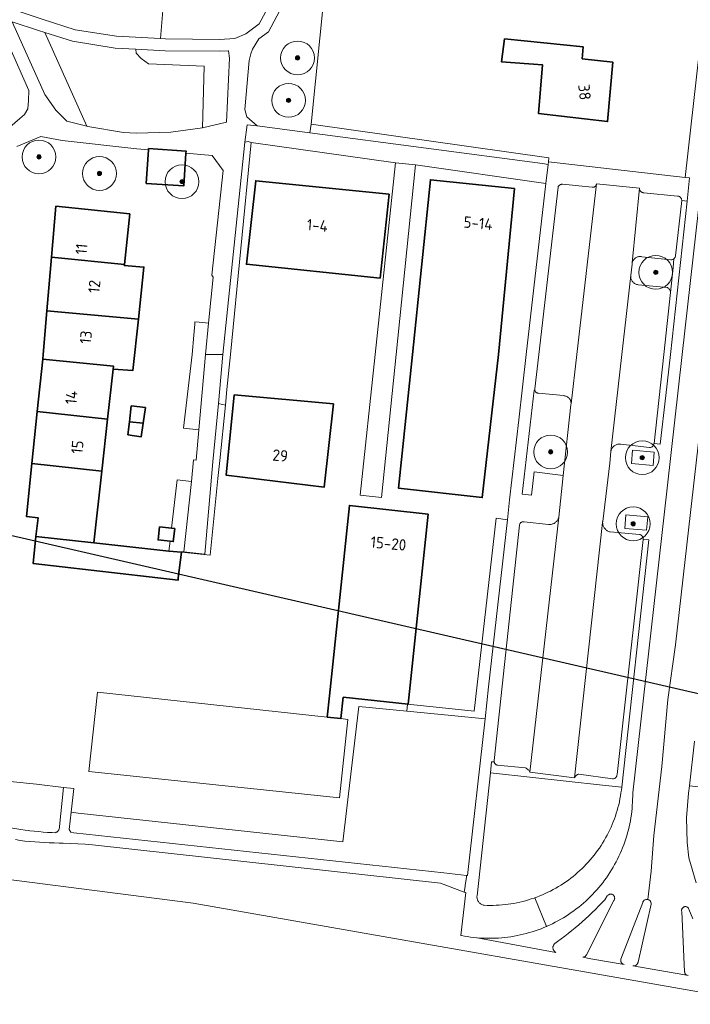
# Model space of a CAD drawing. Extents: x 154222 to 160093, y 456746 to 462495.
# Tile 39 of 254: x 157644 to 157723, y 460423 to 460540. Entities that reach past the tile are written whole.
import ezdxf
from ezdxf.enums import TextEntityAlignment as Align

# ---------------------------------------------------------------- set-up
doc = ezdxf.new("R2010")
doc.units = 0
doc.header["$LTSCALE"] = 0.75
doc.layers.get('0').update_dxf_attribs({"linetype": 'CONTINUOUS'})
doc.layers.get('DEFPOINTS').update_dxf_attribs({"linetype": 'CONTINUOUS'})
for name, color, linetype, lineweight in [('B-XX-GR-BEPLANTING_CULTUUR_BODEMBEDEKKER-GV', 252, 'CONTINUOUS', 18), ('B-XX-GR-BEPLANTING_CULTUUR_BOSPLANTSOEN-GV', 252, 'CONTINUOUS', 18), ('B-XX-GR-BEPLANTING_CULTUUR_HEESTERS-GV', 252, 'CONTINUOUS', 18), ('B-XX-GR-BEPLANTING_CULTUUR_ROOS-GV', 252, 'CONTINUOUS', 18), ('B-XX-GR-BOOM-S', 252, 'CONTINUOUS', 25), ('B-XX-GR-HAAG-GV', 252, 'CONTINUOUS', 13), ('B-XX-KW-KUNSTWERK_DUIKER-G', 252, 'CONTINUOUS', 18), ('B-XX-OG-BEBOUWING-GV', 6, 'CONTINUOUS', 35), ('B-XX-OG-BEBOUWING-T18', 1, 'CONTINUOUS', 18), ('B-XX-OG-TERREIN_CULTUURSCHEIDING-GV', 252, 'CONTINUOUS', 18), ('B-XX-OG-TERREIN_ERF-GV', 252, 'CONTINUOUS', 18), ('B-XX-VH-VERHARDING_ASFALT-GV', 252, 'CONTINUOUS', 18), ('B-XX-VH-VERHARDING_BETONSTRAATSTEEN-GV', 252, 'CONTINUOUS', 18), ('B-XX-VH-VERHARDING_STRAATBAKSTEEN-GV', 252, 'CONTINUOUS', 18), ('B-XX-VH-VERHARDING_TEGEL-GV', 252, 'CONTINUOUS', 18)]:
    doc.layers.add(name, color=color, linetype=linetype, lineweight=lineweight)
doc.styles.add('NLCS-ISO-M-T18', font='NLCS-ISO.ttf', dxfattribs={"height": 1.8})

# ---------------------------------------------------------------- blocks, each defined once
blk = doc.blocks.new('SGR-BOOM_01-SO')
at = {"linetype": 'ByBlock', "lineweight": 18}
h = blk.add_hatch(color=0, dxfattribs=at)
h.dxf.hatch_style = 1
edge = h.paths.add_edge_path()
edge.add_arc((0, 0), 0.25, 0, 360)
at = {"color": 0, "linetype": 'ByBlock', "lineweight": 18}
for radius in [2, 0.25]:
    blk.add_circle((0, 0), radius, dxfattribs=at)

msp = doc.modelspace()

# ---------------------------------------------------------------- linework, layer by layer
at = {"layer": 'B-XX-GR-BEPLANTING_CULTUUR_BODEMBEDEKKER-GV'}
for points in [[(157706.695, 460523.282), (157678.595, 460527.253), (157678.435, 460526.238), (157705.939, 460522.596), (157706.606, 460522.507), (157706.641, 460522.808)], [(157671.486, 460525.105), (157671.113, 460525.216), (157670.731, 460525.142), (157668.147, 460499.999), (157667.607, 460494.189), (157668.434, 460494.004), (157668.622, 460495.856), (157669.041, 460500)], [(157723.072, 460518.169), (157722.418, 460518.224), (157721.683, 460511.673), (157721.682, 460511.668), (157721.668, 460511.603), (157721.647, 460511.541), (157721.618, 460511.481), (157721.582, 460511.425), (157721.54, 460511.373), (157721.493, 460511.329), (157721.391, 460510.291), (157721.1, 460507.342), (157720.294, 460500), (157719.139, 460489.482), (157719.864, 460489.403), (157720.54, 460495.169), (157721.072, 460500)], [(157668.434, 460494.004), (157667.607, 460494.189), (157666.966, 460487.297), (157666.022, 460476.368), (157663.539, 460476.657), (157661.754, 460476.731), (157663.239, 460476.625), (157663.239, 460476.622), (157666.638, 460476.245), (157667.555, 460485.317), (157667.773, 460487.473)], [(157718.529, 460478.071), (157717.85, 460478.146), (157717.847, 460478.117), (157714.767, 460450.304), (157714.762, 460450.246), (157714.75, 460450.183), (157714.729, 460450.122), (157714.701, 460450.064), (157714.666, 460450.009), (157714.625, 460449.96), (157714.578, 460449.916), (157714.526, 460449.878), (157714.47, 460449.847), (157714.41, 460449.823), (157714.347, 460449.807), (157714.283, 460449.799), (157714.219, 460449.798), (157710.241, 460450.354), (157710.177, 460450.333), (157710.104, 460450.302), (157710.034, 460450.263), (157709.968, 460450.218), (157709.908, 460450.166), (157709.852, 460450.109), (157709.803, 460450.046), (157709.761, 460449.978), (157709.725, 460449.907), (157704.464, 460450.59), (157704.424, 460450.664), (157704.374, 460450.74), (157704.318, 460450.812), (157704.255, 460450.878), (157704.188, 460450.938), (157704.115, 460450.992), (157704.037, 460451.04), (157703.956, 460451.08), (157700.584, 460451.421), (157700.529, 460451.436), (157700.474, 460451.459), (157700.424, 460451.489), (157700.377, 460451.526), (157700.336, 460451.569), (157700.302, 460451.616), (157700.273, 460451.668), (157700.253, 460451.723), (157700.24, 460451.781), (157700.238, 460451.793), (157699.923, 460451.812), (157699.782, 460450.512), (157700.157, 460450.471), (157713.043, 460449.056), (157715.317, 460448.807), (157715.32, 460448.824)]]:
    msp.add_lwpolyline(points, close=True, dxfattribs=at)
at = {"layer": 'B-XX-GR-BEPLANTING_CULTUUR_BOSPLANTSOEN-GV'}
for points in [[(157678.595, 460527.253), (157681.191, 460553.118), (157678.427, 460547.435), (157673.538, 460538.198), (157672.398, 460537.341), (157671.626, 460536.135), (157671.433, 460535.573), (157671.238, 460534.815), (157670.754, 460529.015), (157670.994, 460528.14), (157672.204, 460527.063), (157678.435, 460526.238)], [(157661.332, 460544.351), (157620.172, 460548.397), (157618.054, 460547.163), (157618.856, 460546.503), (157621.197, 460545.581), (157633.431, 460543.31), (157641.75, 460541.325), (157646.753, 460539.688), (157650.684, 460538.438), (157655.558, 460537.657), (157660.766, 460537.383), (157661.269, 460543.582)]]:
    msp.add_lwpolyline(points, close=True, dxfattribs=at)
at = {"layer": 'B-XX-GR-BEPLANTING_CULTUUR_HEESTERS-GV'}
for points in [[(157641.273, 460540), (157640.002, 460540.303), (157639.698, 460538.116), (157639.11, 460532.316), (157638.916, 460530.369), (157637.959, 460520.916), (157638.803, 460522.671), (157640.769, 460525.067), (157644.12, 460527.92), (157644.662, 460528.421), (157645.054, 460529.069), (157645.146, 460530.061), (157645.192, 460531.245)], [(157646.323, 460538.355), (157643.203, 460539.377), (157647.066, 460530.758), (157648.375, 460528.932), (157649.668, 460527.6), (157652.031, 460527.01), (157647.072, 460538.117)], [(157661.317, 460535.951), (157657.85, 460536.134), (157657.9, 460535.68), (157658.474, 460535.033), (157659.346, 460534.4), (157665.929, 460534.107), (157665.724, 460526.815), (157668.577, 460527.512), (157668.932, 460535.087), (157668.789, 460535.933), (157668.777, 460535.939), (157667.778, 460535.883)], [(157665.354, 460503.837), (157664.842, 460503.89), (157664.816, 460503.586), (157664.704, 460502.299), (157664.505, 460500), (157663.475, 460491.289), (157665.294, 460491.098), (157666.078, 460499.999), (157666.449, 460503.723)], [(157664.411, 460484.984), (157662.751, 460485.168), (157662.075, 460479.445), (157662.449, 460479.401), (157662.27, 460477.862), (157661.893, 460477.906), (157661.754, 460476.731), (157663.539, 460476.657)], [(157701.799, 460480.44), (157700.471, 460480.634), (157697.885, 460457.79), (157695.27, 460458.068), (157689.983, 460458.63), (157689.885, 460457.803), (157695.184, 460457.28), (157699.15, 460456.883), (157699.576, 460460.663)]]:
    msp.add_lwpolyline(points, close=True, dxfattribs=at)
at = {"layer": 'B-XX-GR-BEPLANTING_CULTUUR_ROOS-GV'}
for points in [[(157717.618, 460511.591), (157717.531, 460511.599), (157717.444, 460511.598), (157717.358, 460511.59), (157717.273, 460511.574), (157717.189, 460511.549), (157717.108, 460511.518), (157717.03, 460511.479), (157716.957, 460511.433), (157716.887, 460511.38), (157716.823, 460511.321), (157716.765, 460511.257), (157716.713, 460511.188), (157716.667, 460511.114), (157716.628, 460511.036), (157716.597, 460510.955), (157716.573, 460510.871), (157716.557, 460510.786), (157716.549, 460510.699), (157716.379, 460509.373), (157716.377, 460509.292), (157716.382, 460509.2), (157716.395, 460509.108), (157716.415, 460509.018), (157716.444, 460508.93), (157716.48, 460508.845), (157716.523, 460508.763), (157716.573, 460508.686), (157716.63, 460508.613), (157716.692, 460508.545), (157716.761, 460508.482), (157716.834, 460508.426), (157716.912, 460508.377), (157716.994, 460508.334), (157717.08, 460508.299), (157717.168, 460508.271), (157717.258, 460508.251), (157720.721, 460507.918), (157720.772, 460507.89), (157720.833, 460507.848), (157720.889, 460507.801), (157720.94, 460507.747), (157720.984, 460507.688), (157721.022, 460507.625), (157721.053, 460507.558), (157721.076, 460507.488), (157721.092, 460507.415), (157721.1, 460507.342), (157721.391, 460510.291), (157721.493, 460511.329), (157721.49, 460511.327), (157721.438, 460511.288), (157721.38, 460511.255), (157721.319, 460511.229), (157721.255, 460511.211), (157721.189, 460511.201), (157721.123, 460511.198), (157717.69, 460511.579)], [(157705.051, 460495.793), (157704.953, 460495.804), (157703.559, 460483.477), (157704.642, 460483.374), (157704.973, 460486.122), (157708.413, 460485.708), (157709.311, 460494.038), (157709.32, 460494.095), (157709.327, 460494.18), (157709.326, 460494.266), (157709.317, 460494.352), (157709.3, 460494.436), (157709.275, 460494.519), (157709.243, 460494.598), (157709.203, 460494.675), (157709.157, 460494.747), (157709.104, 460494.815), (157709.045, 460494.878), (157708.98, 460494.934), (157708.911, 460494.985), (157708.837, 460495.029), (157708.759, 460495.066), (157708.678, 460495.095), (157708.595, 460495.117), (157708.51, 460495.131), (157708.424, 460495.137), (157705.493, 460495.418), (157705.475, 460495.418), (157705.416, 460495.423), (157705.358, 460495.437), (157705.303, 460495.457), (157705.251, 460495.486), (157705.203, 460495.521), (157705.16, 460495.562), (157705.124, 460495.608), (157705.093, 460495.659), (157705.071, 460495.713), (157705.055, 460495.771)], [(157719.17, 460488.468), (157716.602, 460488.702), (157716.462, 460487.111), (157719.026, 460486.885)], [(157718.392, 460480.793), (157715.824, 460481.028), (157715.684, 460479.436), (157718.247, 460479.21)]]:
    msp.add_lwpolyline(points, close=True, dxfattribs=at)
at = {"layer": 'B-XX-GR-HAAG-GV'}
for points in [[(157706.695, 460523.282), (157678.595, 460527.253), (157678.435, 460526.238), (157705.939, 460522.596), (157706.606, 460522.507), (157706.641, 460522.808)], [(157671.486, 460525.105), (157671.113, 460525.216), (157670.731, 460525.142), (157668.147, 460499.999), (157667.607, 460494.189), (157668.434, 460494.004), (157668.622, 460495.856), (157669.041, 460500)], [(157723.072, 460518.169), (157722.418, 460518.224), (157721.683, 460511.673), (157721.682, 460511.668), (157721.668, 460511.603), (157721.647, 460511.541), (157721.618, 460511.481), (157721.582, 460511.425), (157721.54, 460511.373), (157721.493, 460511.329), (157721.391, 460510.291), (157721.1, 460507.342), (157720.294, 460500), (157719.139, 460489.482), (157719.864, 460489.403), (157720.54, 460495.169), (157721.072, 460500)], [(157668.434, 460494.004), (157667.607, 460494.189), (157666.966, 460487.297), (157666.022, 460476.368), (157663.539, 460476.657), (157661.754, 460476.731), (157663.239, 460476.625), (157663.239, 460476.622), (157666.638, 460476.245), (157667.555, 460485.317), (157667.773, 460487.473)], [(157718.529, 460478.071), (157717.85, 460478.146), (157717.847, 460478.117), (157714.767, 460450.304), (157714.762, 460450.246), (157714.75, 460450.183), (157714.729, 460450.122), (157714.701, 460450.064), (157714.666, 460450.009), (157714.625, 460449.96), (157714.578, 460449.916), (157714.526, 460449.878), (157714.47, 460449.847), (157714.41, 460449.823), (157714.347, 460449.807), (157714.283, 460449.799), (157714.219, 460449.798), (157710.241, 460450.354), (157710.177, 460450.333), (157710.104, 460450.302), (157710.034, 460450.263), (157709.968, 460450.218), (157709.908, 460450.166), (157709.852, 460450.109), (157709.803, 460450.046), (157709.761, 460449.978), (157709.725, 460449.907), (157704.464, 460450.59), (157704.424, 460450.664), (157704.374, 460450.74), (157704.318, 460450.812), (157704.255, 460450.878), (157704.188, 460450.938), (157704.115, 460450.992), (157704.037, 460451.04), (157703.956, 460451.08), (157700.584, 460451.421), (157700.529, 460451.436), (157700.474, 460451.459), (157700.424, 460451.489), (157700.377, 460451.526), (157700.336, 460451.569), (157700.302, 460451.616), (157700.273, 460451.668), (157700.253, 460451.723), (157700.24, 460451.781), (157700.238, 460451.793), (157699.923, 460451.812), (157699.782, 460450.512), (157700.157, 460450.471), (157713.043, 460449.056), (157715.317, 460448.807), (157715.32, 460448.824)]]:
    msp.add_lwpolyline(points, close=True, dxfattribs=at)
at = {"layer": 'B-XX-KW-KUNSTWERK_DUIKER-G'}
msp.add_lwpolyline([(157500, 460466.325), (157517.572, 460463.086), (157549.492, 460454.048), (157629.251, 460439.622), (157664.629, 460435.103), (157735.651, 460422.609), (157789.105, 460412.201), (157814.109, 460406.353), (157821.823, 460407.151), (157892.385, 460434.752)], dxfattribs=at)
at = {"layer": 'B-XX-OG-BEBOUWING-GV'}
for points in [[(157710.746, 460536.432), (157701.457, 460537.347), (157701.085, 460534.644), (157705.954, 460534.275), (157705.486, 460528.52), (157713.649, 460527.56), (157714.259, 460534.605), (157710.654, 460535.006)], [(157659.343, 460524.375), (157659.333, 460524.23), (157659.069, 460520.26), (157663.52, 460519.964), (157663.777, 460523.843), (157663.793, 460524.079)], [(157702.633, 460519.661), (157692.694, 460520.684), (157690.588, 460499.999), (157688.916, 460484.184), (157698.825, 460483.074), (157700.735, 460499.998)], [(157687.824, 460518.989), (157672.038, 460520.574), (157670.931, 460510.676), (157686.741, 460509.053)], [(157657.147, 460516.663), (157648.384, 460517.544), (157647.871, 460511.535), (157656.498, 460510.671)], [(157656.498, 460510.671), (157647.871, 460511.535), (157647.328, 460505.178), (157658.147, 460504.193), (157658.794, 460510.349), (157656.482, 460510.523)], [(157658.147, 460504.193), (157647.328, 460505.178), (157646.886, 460499.998), (157646.829, 460499.449), (157655.19, 460498.627), (157655.152, 460498.287), (157657.508, 460498.119)], [(157655.19, 460498.627), (157646.829, 460499.449), (157646.186, 460493.271), (157654.49, 460492.338), (157655.152, 460498.287)], [(157681.234, 460494.159), (157669.496, 460495.229), (157668.513, 460485.729), (157680.105, 460484.295)], [(157658.97, 460493.735), (157657.306, 460493.919), (157657.084, 460492.047), (157658.711, 460491.864)], [(157654.49, 460492.338), (157646.186, 460493.271), (157645.543, 460487.091), (157653.807, 460486.199)], [(157658.711, 460491.864), (157657.084, 460492.047), (157656.901, 460490.501), (157658.492, 460490.28)], [(157645.543, 460487.091), (157644.893, 460480.841), (157646.275, 460480.68), (157646.018, 460478.472), (157652.864, 460477.715), (157653.807, 460486.199)], [(157692.406, 460481.105), (157683.106, 460482.154), (157680.77, 460459.62), (157680.497, 460457.098), (157682.099, 460456.925), (157682.372, 460459.453), (157690.05, 460458.65)], [(157662.075, 460479.445), (157660.661, 460479.61), (157660.482, 460478.07), (157661.893, 460477.906), (157662.27, 460477.862), (157662.449, 460479.401)], [(157661.754, 460476.731), (157652.864, 460477.715), (157646.018, 460478.472), (157645.681, 460475.279), (157662.84, 460473.293), (157662.868, 460473.569), (157663.239, 460476.622), (157663.239, 460476.625)]]:
    msp.add_lwpolyline(points, close=True, dxfattribs=at)
at = {"layer": 'B-XX-OG-TERREIN_CULTUURSCHEIDING-GV'}
for points in [[(157674.167, 460542.378), (157661.269, 460543.582), (157660.766, 460537.383), (157661.362, 460537.351), (157667.747, 460537.284), (157669.556, 460537.384), (157670.857, 460537.935), (157672.448, 460539.129)], [(157650.36, 460537.072), (157647.072, 460538.117), (157652.031, 460527.01), (157652.177, 460526.973), (157656.368, 460526.261), (157657.887, 460526.211), (157661.991, 460526.315), (157665.724, 460526.815), (157665.929, 460534.107), (157659.346, 460534.4), (157658.474, 460535.033), (157657.9, 460535.68), (157657.85, 460536.134), (157655.41, 460536.263)]]:
    msp.add_lwpolyline(points, close=True, dxfattribs=at)
at = {"layer": 'B-XX-OG-TERREIN_ERF-GV'}
for points in [[(157681.191, 460553.118), (157678.595, 460527.253), (157706.695, 460523.282), (157706.641, 460522.808), (157722.818, 460520.933), (157726.791, 460556.361)], [(157642.967, 460449.478), (157646.079, 460449.15), (157649.269, 460448.761), (157650.497, 460448.637), (157650.199, 460445.858), (157651.027, 460445.749), (157682.314, 460442.333), (157684.211, 460458.362), (157689.885, 460457.803), (157689.983, 460458.63), (157695.27, 460458.068), (157697.885, 460457.79), (157700.471, 460480.634), (157701.799, 460480.44), (157702.065, 460482.801), (157703.137, 460492.281), (157704.023, 460500), (157706.348, 460520.252), (157690.919, 460522.448), (157688.634, 460500), (157686.912, 460483.074), (157684.387, 460483.357), (157686.162, 460500), (157688.579, 460522.67), (157671.486, 460525.105), (157669.041, 460500), (157668.622, 460495.856), (157668.434, 460494.004), (157667.773, 460487.473), (157667.555, 460485.317), (157666.638, 460476.245), (157663.239, 460476.622), (157662.868, 460473.569), (157662.84, 460473.293), (157645.681, 460475.279), (157646.018, 460478.472), (157646.275, 460480.68), (157644.893, 460480.841), (157645.543, 460487.091), (157646.186, 460493.271), (157646.829, 460499.449), (157646.886, 460499.998), (157647.328, 460505.178), (157647.871, 460511.535), (157648.384, 460517.544), (157657.147, 460516.663), (157656.498, 460510.671), (157656.482, 460510.523), (157658.794, 460510.349), (157658.147, 460504.193), (157657.508, 460498.119), (157655.152, 460498.287), (157654.49, 460492.338), (157653.807, 460486.199), (157652.864, 460477.715), (157661.754, 460476.731), (157661.893, 460477.906), (157660.482, 460478.07), (157660.661, 460479.61), (157662.075, 460479.445), (157662.751, 460485.168), (157664.411, 460484.984), (157664.678, 460487.533), (157664.977, 460487.502), (157665.294, 460491.098), (157663.475, 460491.289), (157664.505, 460500), (157664.704, 460502.299), (157664.816, 460503.586), (157664.842, 460503.89), (157665.354, 460503.837), (157666.449, 460503.723), (157666.449, 460503.726), (157666.988, 460509.141), (157666.822, 460509.403), (157668.16, 460521.767), (157666.885, 460523.572), (157663.777, 460523.843), (157663.52, 460519.964), (157659.069, 460520.26), (157659.333, 460524.23), (157657.979, 460524.348), (157649.124, 460525.329), (157646.621, 460525.79), (157643.786, 460524.622)]]:
    msp.add_lwpolyline(points, dxfattribs=at)
for points in [[(157710.746, 460536.432), (157710.654, 460535.006), (157714.259, 460534.605), (157713.649, 460527.56), (157705.486, 460528.52), (157705.954, 460534.275), (157701.085, 460534.644), (157701.457, 460537.347)], [(157702.633, 460519.661), (157700.735, 460499.998), (157698.825, 460483.074), (157688.916, 460484.184), (157690.588, 460499.999), (157692.694, 460520.684)], [(157687.824, 460518.989), (157686.741, 460509.053), (157670.931, 460510.676), (157672.038, 460520.574)], [(157681.234, 460494.159), (157680.105, 460484.295), (157668.513, 460485.729), (157669.496, 460495.229)], [(157657.084, 460492.047), (157657.306, 460493.919), (157658.97, 460493.735), (157658.711, 460491.864), (157658.492, 460490.28), (157656.901, 460490.501)], [(157680.497, 460457.098), (157680.77, 460459.62), (157683.106, 460482.154), (157692.406, 460481.105), (157690.05, 460458.65), (157682.372, 460459.453), (157682.099, 460456.925), (157682.919, 460456.836), (157681.92, 460447.53), (157652.29, 460450.66), (157653.294, 460460.04)]]:
    msp.add_lwpolyline(points, close=True, dxfattribs=at)
at = {"layer": 'B-XX-VH-VERHARDING_ASFALT-GV'}
for points in [[(157724.395, 460517.184), (157722.47, 460500), (157720.697, 460484.178), (157716.618, 460448.128), (157716.619, 460447.76), (157716.613, 460447.391), (157716.598, 460447.023), (157716.575, 460446.656), (157716.544, 460446.288), (157716.506, 460445.922), (157716.459, 460445.557), (157716.405, 460445.192), (157716.342, 460444.83), (157716.272, 460444.468), (157716.194, 460444.108), (157716.108, 460443.75), (157716.014, 460443.394), (157715.913, 460443.039), (157715.803, 460442.688), (157715.687, 460442.338), (157715.562, 460441.991), (157715.431, 460441.647), (157715.291, 460441.306), (157715.145, 460440.968), (157714.991, 460440.634), (157714.83, 460440.302), (157714.662, 460439.975), (157714.486, 460439.651), (157714.304, 460439.331), (157714.115, 460439.015), (157713.919, 460438.703), (157713.716, 460438.395), (157713.506, 460438.092), (157713.291, 460437.794), (157713.068, 460437.5), (157712.839, 460437.212), (157712.604, 460436.928), (157712.363, 460436.649), (157712.116, 460436.376), (157711.863, 460436.108), (157711.605, 460435.846), (157711.341, 460435.589), (157711.071, 460435.338), (157710.796, 460435.094), (157710.515, 460434.855), (157710.23, 460434.622), (157709.939, 460434.396), (157709.644, 460434.176), (157709.344, 460433.962), (157709.039, 460433.755), (157708.73, 460433.554), (157708.416, 460433.361), (157708.099, 460433.174), (157707.777, 460432.994), (157707.452, 460432.821), (157707.123, 460432.656), (157706.791, 460432.497), (157706.455, 460432.346), (157706.44, 460432.34), (157706.116, 460432.202), (157705.774, 460432.065), (157705.429, 460431.936), (157705.081, 460431.815), (157704.731, 460431.701), (157704.378, 460431.595), (157704.023, 460431.496), (157703.666, 460431.405), (157703.307, 460431.322), (157702.947, 460431.247), (157702.584, 460431.179), (157702.221, 460431.119), (157701.856, 460431.068), (157701.49, 460431.024), (157701.124, 460430.988), (157700.757, 460430.96), (157700.389, 460430.94), (157700.021, 460430.929), (157699.652, 460430.925), (157699.284, 460430.929), (157698.916, 460430.941), (157698.548, 460430.961), (157698.228, 460430.985), (157707.508, 460429.265), (157707.477, 460429.283), (157707.418, 460429.325), (157707.365, 460429.373), (157707.317, 460429.427), (157707.276, 460429.486), (157707.241, 460429.549), (157707.214, 460429.615), (157707.194, 460429.684), (157707.182, 460429.755), (157707.178, 460429.827), (157707.182, 460429.898), (157707.194, 460429.969), (157707.213, 460430.038), (157707.241, 460430.105), (157707.275, 460430.168), (157707.316, 460430.227), (157707.364, 460430.281), (157707.417, 460430.329), (157707.716, 460430.54), (157708.148, 460430.854), (157708.577, 460431.174), (157709, 460431.501), (157709.419, 460431.834), (157709.832, 460432.173), (157710.24, 460432.519), (157710.644, 460432.87), (157711.041, 460433.228), (157711.434, 460433.591), (157711.821, 460433.96), (157712.202, 460434.335), (157712.578, 460434.716), (157712.948, 460435.102), (157713.312, 460435.494), (157713.609, 460435.934), (157713.671, 460435.999), (157713.682, 460436.01), (157713.728, 460436.051), (157713.78, 460436.085), (157713.835, 460436.112), (157713.893, 460436.132), (157713.953, 460436.144), (157714.014, 460436.148), (157714.076, 460436.145), (157714.136, 460436.133), (157714.195, 460436.114), (157714.25, 460436.087), (157714.301, 460436.053), (157714.348, 460436.013), (157714.389, 460435.967), (157714.424, 460435.916), (157714.451, 460435.861), (157714.472, 460435.803), (157714.485, 460435.743), (157714.49, 460435.682), (157714.486, 460435.62), (157714.475, 460435.56), (157714.457, 460435.501), (157714.43, 460435.446), (157714.397, 460435.394), (157711.149, 460428.961), (157711.129, 460428.927), (157711.092, 460428.875), (157711.049, 460428.829), (157711.001, 460428.788), (157710.947, 460428.754), (157710.89, 460428.727), (157710.83, 460428.707), (157710.768, 460428.695), (157710.736, 460428.693), (157711.673, 460428.511), (157715.611, 460427.828), (157715.548, 460427.846), (157715.489, 460427.872), (157715.432, 460427.904), (157715.38, 460427.944), (157715.334, 460427.989), (157715.293, 460428.04), (157715.259, 460428.095), (157715.232, 460428.154), (157715.212, 460428.216), (157715.2, 460428.28), (157715.196, 460428.345), (157715.2, 460428.41), (157715.206, 460428.448), (157717.808, 460435.17), (157717.83, 460435.23), (157717.859, 460435.286), (157717.895, 460435.338), (157717.938, 460435.385), (157717.986, 460435.427), (157718.038, 460435.462), (157718.095, 460435.49), (157718.155, 460435.511), (157718.217, 460435.525), (157718.281, 460435.53), (157718.344, 460435.527), (157718.407, 460435.517), (157718.788, 460438.854), (157719.131, 460443.087), (157720.071, 460451.244), (157720.764, 460459.195), (157721.701, 460465.636), (157723.255, 460479.571), (157725.583, 460500)], [(157725.583, 460500), (157723.255, 460479.571), (157721.701, 460465.636), (157720.764, 460459.195), (157720.071, 460451.244), (157719.131, 460443.087), (157718.788, 460438.854), (157718.407, 460435.517), (157718.467, 460435.498), (157718.525, 460435.472), (157718.58, 460435.439), (157718.629, 460435.4), (157718.674, 460435.354), (157718.712, 460435.304), (157718.743, 460435.249), (157718.768, 460435.19), (157718.785, 460435.129), (157718.794, 460435.066), (157718.795, 460435.003), (157718.791, 460434.96), (157717.257, 460428.117), (157717.244, 460428.054), (157717.223, 460427.992), (157717.194, 460427.934), (157717.159, 460427.879), (157717.117, 460427.83), (157717.07, 460427.786), (157717.017, 460427.748), (157716.96, 460427.717), (157716.9, 460427.693), (157716.837, 460427.676), (157716.627, 460427.678), (157722.772, 460426.585), (157723.186, 460426.511), (157722.959, 460426.596), (157722.911, 460426.635), (157722.87, 460426.679), (157722.834, 460426.729), (157722.804, 460426.783), (157722.783, 460426.84), (157722.769, 460426.9), (157722.762, 460426.96), (157722.762, 460426.965), (157722.419, 460434.111), (157722.406, 460434.169), (157722.401, 460434.228), (157722.403, 460434.287), (157722.414, 460434.346), (157722.433, 460434.402), (157722.459, 460434.455), (157722.491, 460434.505), (157722.531, 460434.549), (157722.575, 460434.588), (157722.625, 460434.621), (157722.679, 460434.646), (157722.735, 460434.665), (157722.793, 460434.675), (157722.853, 460434.677), (157722.912, 460434.672), (157722.97, 460434.658), (157723.025, 460434.637), (157723.077, 460434.609), (157723.125, 460434.574), (157723.168, 460434.533), (157723.205, 460434.486), (157723.235, 460434.435), (157723.258, 460434.38), (157723.263, 460434.364), (157723.736, 460433.216)], [(157724.113, 460437.481), (157723.276, 460440.438), (157723.057, 460442.272), (157722.989, 460445.188), (157723.223, 460448.116), (157723.32, 460448.979), (157723.914, 460454.259)]]:
    msp.add_lwpolyline(points, dxfattribs=at)
at = {"layer": 'B-XX-VH-VERHARDING_BETONSTRAATSTEEN-GV'}
msp.add_lwpolyline([(157726.791, 460556.361), (157722.818, 460520.933), (157723.333, 460520.901), (157723.072, 460518.169), (157721.072, 460500), (157720.54, 460495.169), (157719.864, 460489.403), (157719.139, 460489.482), (157719.132, 460489.418), (157719.131, 460489.413), (157719.111, 460489.35), (157719.084, 460489.289), (157719.049, 460489.232), (157719.008, 460489.179), (157718.961, 460489.132), (157718.908, 460489.091), (157718.851, 460489.056), (157718.791, 460489.028), (157718.727, 460489.008), (157718.662, 460488.996), (157718.595, 460488.991), (157715.214, 460489.4), (157715.179, 460489.405), (157715.09, 460489.413), (157715.001, 460489.413), (157714.912, 460489.406), (157714.824, 460489.39), (157714.737, 460489.366), (157714.654, 460489.335), (157714.573, 460489.296), (157714.496, 460489.251), (157714.423, 460489.198), (157714.356, 460489.14), (157714.294, 460489.075), (157714.238, 460489.006), (157714.188, 460488.931), (157714.145, 460488.853), (157714.109, 460488.771), (157714.081, 460488.686), (157714.061, 460488.599), (157714.048, 460488.51), (157713.915, 460487.143), (157713.068, 460480.258), (157713.064, 460480.212), (157713.061, 460480.116), (157713.067, 460480.021), (157713.08, 460479.926), (157713.102, 460479.833), (157713.131, 460479.742), (157713.167, 460479.653), (157713.211, 460479.568), (157713.262, 460479.487), (157713.319, 460479.411), (157713.383, 460479.339), (157713.452, 460479.273), (157713.527, 460479.213), (157713.606, 460479.16), (157713.689, 460479.113), (157713.776, 460479.074), (157713.867, 460479.041), (157713.959, 460479.017), (157717.437, 460478.714), (157717.443, 460478.712), (157717.506, 460478.693), (157717.565, 460478.666), (157717.621, 460478.631), (157717.673, 460478.591), (157717.719, 460478.544), (157717.759, 460478.492), (157717.792, 460478.436), (157717.819, 460478.376), (157717.838, 460478.313), (157717.849, 460478.248), (157717.852, 460478.182), (157717.85, 460478.146), (157718.529, 460478.071), (157715.32, 460448.824), (157715.317, 460448.807), (157715.28, 460448.473), (157715.232, 460448.123), (157715.177, 460447.775), (157715.113, 460447.427), (157715.042, 460447.081), (157714.963, 460446.737), (157714.876, 460446.395), (157714.781, 460446.055), (157714.679, 460445.717), (157714.569, 460445.381), (157714.451, 460445.048), (157714.326, 460444.718), (157714.193, 460444.39), (157714.053, 460444.066), (157713.906, 460443.745), (157713.751, 460443.428), (157713.59, 460443.114), (157713.421, 460442.803), (157713.245, 460442.497), (157713.063, 460442.195), (157712.874, 460441.897), (157712.677, 460441.603), (157712.475, 460441.314), (157712.266, 460441.029), (157712.05, 460440.75), (157711.828, 460440.475), (157711.6, 460440.205), (157711.366, 460439.941), (157711.126, 460439.682), (157710.88, 460439.428), (157710.629, 460439.18), (157710.372, 460438.938), (157710.109, 460438.702), (157709.841, 460438.472), (157709.568, 460438.247), (157709.291, 460438.029), (157709.008, 460437.818), (157708.72, 460437.613), (157708.428, 460437.414), (157708.132, 460437.222), (157707.831, 460437.037), (157707.526, 460436.859), (157707.217, 460436.688), (157706.905, 460436.523), (157706.588, 460436.366), (157706.269, 460436.216), (157705.946, 460436.074), (157705.619, 460435.938), (157705.29, 460435.811), (157705.026, 460435.715), (157706.44, 460432.34), (157706.455, 460432.346), (157706.791, 460432.497), (157707.123, 460432.656), (157707.452, 460432.821), (157707.777, 460432.994), (157708.099, 460433.174), (157708.416, 460433.361), (157708.73, 460433.554), (157709.039, 460433.755), (157709.344, 460433.962), (157709.644, 460434.176), (157709.939, 460434.396), (157710.23, 460434.622), (157710.515, 460434.855), (157710.796, 460435.094), (157711.071, 460435.338), (157711.341, 460435.589), (157711.605, 460435.846), (157711.863, 460436.108), (157712.116, 460436.376), (157712.363, 460436.649), (157712.604, 460436.928), (157712.839, 460437.212), (157713.068, 460437.5), (157713.291, 460437.794), (157713.506, 460438.092), (157713.716, 460438.395), (157713.919, 460438.703), (157714.115, 460439.015), (157714.304, 460439.331), (157714.486, 460439.651), (157714.662, 460439.975), (157714.83, 460440.302), (157714.991, 460440.634), (157715.145, 460440.968), (157715.291, 460441.306), (157715.431, 460441.647), (157715.562, 460441.991), (157715.687, 460442.338), (157715.803, 460442.688), (157715.913, 460443.039), (157716.014, 460443.394), (157716.108, 460443.75), (157716.194, 460444.108), (157716.272, 460444.468), (157716.342, 460444.83), (157716.405, 460445.192), (157716.459, 460445.557), (157716.506, 460445.922), (157716.544, 460446.288), (157716.575, 460446.656), (157716.598, 460447.023), (157716.613, 460447.391), (157716.619, 460447.76), (157716.618, 460448.128), (157720.697, 460484.178), (157722.47, 460500), (157724.395, 460517.184)], dxfattribs=at)
for points in [[(157710.003, 460500), (157712.345, 460520.191), (157712.332, 460520.131), (157712.311, 460520.073), (157712.283, 460520.019), (157712.248, 460519.968), (157712.207, 460519.923), (157712.16, 460519.883), (157712.109, 460519.85), (157712.053, 460519.823), (157711.995, 460519.805), (157711.935, 460519.793), (157711.873, 460519.79), (157711.812, 460519.795), (157708.326, 460520.143), (157708.264, 460520.148), (157708.201, 460520.145), (157708.14, 460520.135), (157708.08, 460520.116), (157708.023, 460520.09), (157707.97, 460520.057), (157707.922, 460520.018), (157707.879, 460519.972), (157707.842, 460519.922), (157707.812, 460519.867), (157707.789, 460519.809), (157707.784, 460519.792), (157707.586, 460518.098), (157705.519, 460500), (157705.056, 460495.947), (157705.048, 460495.888), (157705.047, 460495.829), (157705.051, 460495.793), (157705.055, 460495.771), (157705.071, 460495.713), (157705.093, 460495.659), (157705.124, 460495.608), (157705.16, 460495.562), (157705.203, 460495.521), (157705.251, 460495.486), (157705.303, 460495.457), (157705.358, 460495.437), (157705.416, 460495.423), (157705.475, 460495.418), (157705.493, 460495.418), (157708.424, 460495.137), (157708.51, 460495.131), (157708.595, 460495.117), (157708.678, 460495.095), (157708.759, 460495.066), (157708.837, 460495.029), (157708.911, 460494.985), (157708.98, 460494.934), (157709.045, 460494.878), (157709.104, 460494.815), (157709.157, 460494.747), (157709.203, 460494.675), (157709.243, 460494.598), (157709.275, 460494.519), (157709.3, 460494.436), (157709.317, 460494.352), (157709.326, 460494.266), (157709.327, 460494.18)], [(157717.425, 460519.62), (157717.424, 460519.67), (157716.573, 460510.871), (157716.597, 460510.955), (157716.628, 460511.036), (157716.667, 460511.114), (157716.713, 460511.188), (157716.765, 460511.257), (157716.823, 460511.321), (157716.887, 460511.38), (157716.957, 460511.433), (157717.03, 460511.479), (157717.108, 460511.518), (157717.189, 460511.549), (157717.273, 460511.574), (157717.358, 460511.59), (157717.444, 460511.598), (157717.531, 460511.599), (157717.618, 460511.591), (157717.69, 460511.579), (157721.123, 460511.198), (157721.189, 460511.201), (157721.255, 460511.211), (157721.319, 460511.229), (157721.38, 460511.255), (157721.438, 460511.288), (157721.49, 460511.327), (157721.493, 460511.329), (157721.54, 460511.373), (157721.582, 460511.425), (157721.618, 460511.481), (157721.647, 460511.541), (157721.668, 460511.603), (157721.682, 460511.668), (157721.683, 460511.673), (157722.418, 460518.224), (157722.415, 460518.288), (157722.405, 460518.352), (157722.386, 460518.414), (157722.36, 460518.473), (157722.327, 460518.529), (157722.288, 460518.58), (157722.242, 460518.625), (157722.191, 460518.665), (157722.136, 460518.698), (157722.076, 460518.724), (157722.015, 460518.743), (157721.951, 460518.753), (157721.931, 460518.755), (157717.931, 460519.147), (157717.867, 460519.151), (157717.805, 460519.163), (157717.745, 460519.182), (157717.687, 460519.209), (157717.633, 460519.243), (157717.584, 460519.283), (157717.541, 460519.329), (157717.503, 460519.381), (157717.472, 460519.436), (157717.449, 460519.495), (157717.433, 460519.557)], [(157716.377, 460509.292), (157716.379, 460509.373), (157715.332, 460500), (157714.048, 460488.51), (157714.061, 460488.599), (157714.081, 460488.686), (157714.109, 460488.771), (157714.145, 460488.853), (157714.188, 460488.931), (157714.238, 460489.006), (157714.294, 460489.075), (157714.356, 460489.14), (157714.423, 460489.198), (157714.496, 460489.251), (157714.573, 460489.296), (157714.654, 460489.335), (157714.737, 460489.366), (157714.824, 460489.39), (157714.912, 460489.406), (157715.001, 460489.413), (157715.09, 460489.413), (157715.179, 460489.405), (157715.214, 460489.4), (157718.595, 460488.991), (157718.662, 460488.996), (157718.727, 460489.008), (157718.791, 460489.028), (157718.851, 460489.056), (157718.908, 460489.091), (157718.961, 460489.132), (157719.008, 460489.179), (157719.049, 460489.232), (157719.084, 460489.289), (157719.111, 460489.35), (157719.131, 460489.413), (157719.132, 460489.418), (157719.139, 460489.482), (157720.294, 460500), (157721.1, 460507.342), (157721.092, 460507.415), (157721.076, 460507.488), (157721.053, 460507.558), (157721.022, 460507.625), (157720.984, 460507.688), (157720.94, 460507.747), (157720.889, 460507.801), (157720.833, 460507.848), (157720.772, 460507.89), (157720.721, 460507.918), (157717.258, 460508.251), (157717.168, 460508.271), (157717.08, 460508.299), (157716.994, 460508.334), (157716.912, 460508.377), (157716.834, 460508.426), (157716.761, 460508.482), (157716.692, 460508.545), (157716.63, 460508.613), (157716.573, 460508.686), (157716.523, 460508.763), (157716.48, 460508.845), (157716.444, 460508.93), (157716.415, 460509.018), (157716.395, 460509.108), (157716.382, 460509.2)], [(157716.462, 460487.111), (157716.602, 460488.702), (157719.17, 460488.468), (157719.026, 460486.885)], [(157704.464, 460450.59), (157707.879, 460480.752), (157707.852, 460480.661), (157707.818, 460480.572), (157707.776, 460480.487), (157707.727, 460480.405), (157707.672, 460480.328), (157707.61, 460480.255), (157707.543, 460480.188), (157707.47, 460480.128), (157707.392, 460480.073), (157707.31, 460480.025), (157707.224, 460479.984), (157707.135, 460479.951), (157707.043, 460479.925), (157706.95, 460479.907), (157706.856, 460479.896), (157706.76, 460479.894), (157706.665, 460479.9), (157703.77, 460480.19), (157703.713, 460480.202), (157703.655, 460480.206), (157703.597, 460480.203), (157703.54, 460480.191), (157703.485, 460480.172), (157703.434, 460480.145), (157703.386, 460480.111), (157703.344, 460480.071), (157703.307, 460480.026), (157703.277, 460479.977), (157703.254, 460479.923), (157703.239, 460479.867), (157703.232, 460479.82), (157700.248, 460451.957), (157700.237, 460451.899), (157700.234, 460451.84), (157700.238, 460451.793), (157700.24, 460451.781), (157700.253, 460451.723), (157700.273, 460451.668), (157700.302, 460451.616), (157700.336, 460451.569), (157700.377, 460451.526), (157700.424, 460451.489), (157700.474, 460451.459), (157700.529, 460451.436), (157700.584, 460451.421), (157703.956, 460451.08), (157704.037, 460451.04), (157704.115, 460450.992), (157704.188, 460450.938), (157704.255, 460450.878), (157704.318, 460450.812), (157704.374, 460450.74), (157704.424, 460450.664)], [(157713.067, 460480.021), (157713.061, 460480.116), (157709.725, 460449.907), (157709.761, 460449.978), (157709.803, 460450.046), (157709.852, 460450.109), (157709.908, 460450.166), (157709.968, 460450.218), (157710.034, 460450.263), (157710.104, 460450.302), (157710.177, 460450.333), (157710.241, 460450.354), (157714.219, 460449.798), (157714.283, 460449.799), (157714.347, 460449.807), (157714.41, 460449.823), (157714.47, 460449.847), (157714.526, 460449.878), (157714.578, 460449.916), (157714.625, 460449.96), (157714.666, 460450.009), (157714.701, 460450.064), (157714.729, 460450.122), (157714.75, 460450.183), (157714.762, 460450.246), (157714.767, 460450.304), (157717.847, 460478.117), (157717.85, 460478.146), (157717.852, 460478.182), (157717.849, 460478.248), (157717.838, 460478.313), (157717.819, 460478.376), (157717.792, 460478.436), (157717.759, 460478.492), (157717.719, 460478.544), (157717.673, 460478.591), (157717.621, 460478.631), (157717.565, 460478.666), (157717.506, 460478.693), (157717.443, 460478.712), (157717.437, 460478.714), (157713.959, 460479.017), (157713.867, 460479.041), (157713.776, 460479.074), (157713.689, 460479.113), (157713.606, 460479.16), (157713.527, 460479.213), (157713.452, 460479.273), (157713.383, 460479.339), (157713.319, 460479.411), (157713.262, 460479.487), (157713.211, 460479.568), (157713.167, 460479.653), (157713.131, 460479.742), (157713.102, 460479.833), (157713.08, 460479.926)], [(157715.684, 460479.436), (157715.824, 460481.028), (157718.392, 460480.793), (157718.247, 460479.21)]]:
    msp.add_lwpolyline(points, close=True, dxfattribs=at)
at = {"layer": 'B-XX-VH-VERHARDING_STRAATBAKSTEEN-GV'}
msp.add_lwpolyline([(157717.424, 460519.67), (157712.345, 460520.191), (157710.003, 460500), (157709.327, 460494.18), (157709.32, 460494.095), (157709.311, 460494.038), (157708.413, 460485.708), (157707.879, 460480.752), (157704.464, 460450.59), (157709.725, 460449.907), (157713.061, 460480.116), (157713.064, 460480.212), (157713.068, 460480.258), (157713.915, 460487.143), (157714.048, 460488.51), (157715.332, 460500), (157716.379, 460509.373), (157716.549, 460510.699), (157716.557, 460510.786), (157716.573, 460510.871)], close=True, dxfattribs=at)
at = {"layer": 'B-XX-VH-VERHARDING_TEGEL-GV'}
for points in [[(157643.786, 460524.622), (157646.621, 460525.79), (157649.124, 460525.329), (157657.979, 460524.348), (157659.333, 460524.23), (157659.343, 460524.375), (157663.793, 460524.079), (157663.777, 460523.843), (157666.885, 460523.572), (157668.16, 460521.767), (157666.822, 460509.403), (157666.988, 460509.141), (157666.449, 460503.726), (157666.449, 460503.723), (157666.078, 460499.999), (157668.147, 460499.999), (157670.731, 460525.142), (157671.017, 460527.201), (157672.204, 460527.063), (157670.994, 460528.14), (157670.754, 460529.015), (157671.238, 460534.815), (157671.433, 460535.573), (157671.626, 460536.135), (157672.398, 460537.341), (157673.538, 460538.198), (157678.427, 460547.435)], [(157674.167, 460542.378), (157672.448, 460539.129), (157670.857, 460537.935), (157669.556, 460537.384), (157667.747, 460537.284), (157661.362, 460537.351), (157660.766, 460537.383), (157655.558, 460537.657), (157650.684, 460538.438), (157646.753, 460539.688)], [(157641.273, 460540), (157645.192, 460531.245), (157645.146, 460530.061), (157645.054, 460529.069), (157644.662, 460528.421), (157644.12, 460527.92), (157640.769, 460525.067)], [(157643.604, 460442.61), (157644.158, 460442.501), (157644.731, 460442.435), (157645.306, 460442.376), (157645.881, 460442.326), (157646.456, 460442.283), (157647.033, 460442.249), (157647.609, 460442.222), (157648.186, 460442.204), (157648.763, 460442.193), (157649.016, 460442.191), (157649.231, 460442.183), (157650.106, 460442.147), (157650.981, 460442.103), (157651.854, 460442.051), (157652.728, 460441.991), (157693.878, 460437.462), (157696.703, 460436.405), (157696.795, 460437.043), (157696.82, 460437.218), (157696.95, 460438.117), (157696.979, 460438.358), (157694.287, 460438.66), (157650.53, 460443.395), (157650.149, 460443.489), (157649.977, 460443.795), (157650.199, 460445.858), (157650.497, 460448.637), (157649.269, 460448.761), (157648.808, 460444.16), (157648.811, 460444.131), (157648.813, 460444.058), (157648.807, 460443.985), (157648.793, 460443.912), (157648.772, 460443.842), (157648.742, 460443.774), (157648.706, 460443.71), (157648.663, 460443.651), (157648.614, 460443.596), (157648.559, 460443.547), (157648.499, 460443.504), (157648.435, 460443.468), (157648.367, 460443.439), (157648.297, 460443.418), (157647.942, 460443.433), (157647.411, 460443.462), (157646.881, 460443.499), (157646.352, 460443.545), (157645.823, 460443.598), (157645.295, 460443.659), (157645.193, 460443.672), (157644.769, 460443.728), (157644.243, 460443.805), (157642.046, 460444.143)], [(157727.049, 460448.538), (157723.32, 460448.979), (157723.223, 460448.116), (157722.989, 460445.188), (157723.057, 460442.272), (157723.276, 460440.438), (157724.113, 460437.481)]]:
    msp.add_lwpolyline(points, dxfattribs=at)
for points in [[(157647.072, 460538.117), (157650.36, 460537.072), (157655.41, 460536.263), (157657.85, 460536.134), (157661.317, 460535.951), (157667.778, 460535.883), (157668.777, 460535.939), (157668.789, 460535.933), (157668.932, 460535.087), (157668.577, 460527.512), (157665.724, 460526.815), (157661.991, 460526.315), (157657.887, 460526.211), (157656.368, 460526.261), (157652.177, 460526.973), (157652.031, 460527.01), (157649.668, 460527.6), (157648.375, 460528.932), (157647.066, 460530.758), (157643.203, 460539.377), (157646.323, 460538.355)], [(157672.204, 460527.063), (157671.017, 460527.201), (157670.731, 460525.142), (157671.113, 460525.216), (157671.486, 460525.105), (157688.579, 460522.67), (157690.919, 460522.448), (157706.348, 460520.252), (157706.606, 460522.507), (157705.939, 460522.596), (157678.435, 460526.238)], [(157690.919, 460522.448), (157688.579, 460522.67), (157686.162, 460500), (157684.387, 460483.357), (157686.912, 460483.074), (157688.634, 460500)], [(157722.818, 460520.933), (157706.641, 460522.808), (157706.606, 460522.507), (157706.348, 460520.252), (157704.023, 460500), (157703.137, 460492.281), (157702.065, 460482.801), (157701.799, 460480.44), (157699.576, 460460.663), (157699.15, 460456.883), (157697.061, 460438.349), (157696.979, 460438.358), (157696.95, 460438.117), (157696.82, 460437.218), (157696.795, 460437.043), (157696.703, 460436.405), (157696.862, 460436.346), (157696.277, 460431.265), (157696.358, 460431.249), (157696.72, 460431.181), (157697.084, 460431.121), (157697.448, 460431.069), (157697.814, 460431.025), (157698.181, 460430.989), (157698.228, 460430.985), (157698.548, 460430.961), (157698.916, 460430.941), (157699.284, 460430.929), (157699.652, 460430.925), (157700.021, 460430.929), (157700.389, 460430.94), (157700.757, 460430.96), (157701.124, 460430.988), (157701.49, 460431.024), (157701.856, 460431.068), (157702.221, 460431.119), (157702.584, 460431.179), (157702.947, 460431.247), (157703.307, 460431.322), (157703.666, 460431.405), (157704.023, 460431.496), (157704.378, 460431.595), (157704.731, 460431.701), (157705.081, 460431.815), (157705.429, 460431.936), (157705.774, 460432.065), (157706.116, 460432.202), (157706.44, 460432.34), (157705.026, 460435.715), (157704.958, 460435.69), (157704.624, 460435.577), (157704.286, 460435.472), (157703.947, 460435.375), (157703.606, 460435.285), (157703.262, 460435.203), (157702.917, 460435.128), (157702.57, 460435.062), (157702.222, 460435.003), (157701.872, 460434.953), (157701.522, 460434.91), (157701.17, 460434.875), (157700.818, 460434.848), (157700.465, 460434.83), (157700.112, 460434.819), (157699.759, 460434.816), (157699.406, 460434.821), (157699.053, 460434.834), (157698.925, 460434.841), (157698.843, 460434.885), (157698.761, 460434.921), (157698.682, 460434.964), (157698.607, 460435.014), (157698.538, 460435.071), (157698.473, 460435.133), (157698.414, 460435.201), (157698.362, 460435.274), (157698.316, 460435.351), (157698.277, 460435.432), (157698.246, 460435.516), (157698.222, 460435.602), (157698.206, 460435.691), (157698.198, 460435.78), (157698.198, 460435.87), (157698.206, 460435.96), (157698.207, 460435.968), (157699.782, 460450.512), (157699.923, 460451.812), (157700.238, 460451.793), (157700.234, 460451.84), (157700.237, 460451.899), (157700.248, 460451.957), (157703.232, 460479.82), (157703.239, 460479.867), (157703.254, 460479.923), (157703.277, 460479.977), (157703.307, 460480.026), (157703.344, 460480.071), (157703.386, 460480.111), (157703.434, 460480.145), (157703.485, 460480.172), (157703.54, 460480.191), (157703.597, 460480.203), (157703.655, 460480.206), (157703.713, 460480.202), (157703.77, 460480.19), (157706.665, 460479.9), (157706.76, 460479.894), (157706.856, 460479.896), (157706.95, 460479.907), (157707.043, 460479.925), (157707.135, 460479.951), (157707.224, 460479.984), (157707.31, 460480.025), (157707.392, 460480.073), (157707.47, 460480.128), (157707.543, 460480.188), (157707.61, 460480.255), (157707.672, 460480.328), (157707.727, 460480.405), (157707.776, 460480.487), (157707.818, 460480.572), (157707.852, 460480.661), (157707.879, 460480.752), (157708.413, 460485.708), (157704.973, 460486.122), (157704.642, 460483.374), (157703.559, 460483.477), (157704.953, 460495.804), (157705.051, 460495.793), (157705.047, 460495.829), (157705.048, 460495.888), (157705.056, 460495.947), (157705.519, 460500), (157707.586, 460518.098), (157707.784, 460519.792), (157707.789, 460519.809), (157707.812, 460519.867), (157707.842, 460519.922), (157707.879, 460519.972), (157707.922, 460520.018), (157707.97, 460520.057), (157708.023, 460520.09), (157708.08, 460520.116), (157708.14, 460520.135), (157708.201, 460520.145), (157708.264, 460520.148), (157708.326, 460520.143), (157711.812, 460519.795), (157711.873, 460519.79), (157711.935, 460519.793), (157711.995, 460519.805), (157712.053, 460519.823), (157712.109, 460519.85), (157712.16, 460519.883), (157712.207, 460519.923), (157712.248, 460519.968), (157712.283, 460520.019), (157712.311, 460520.073), (157712.332, 460520.131), (157712.345, 460520.191), (157717.424, 460519.67), (157717.425, 460519.62), (157717.433, 460519.557), (157717.449, 460519.495), (157717.472, 460519.436), (157717.503, 460519.381), (157717.541, 460519.329), (157717.584, 460519.283), (157717.633, 460519.243), (157717.687, 460519.209), (157717.745, 460519.182), (157717.805, 460519.163), (157717.867, 460519.151), (157717.931, 460519.147), (157721.931, 460518.755), (157721.951, 460518.753), (157722.015, 460518.743), (157722.076, 460518.724), (157722.136, 460518.698), (157722.191, 460518.665), (157722.242, 460518.625), (157722.288, 460518.58), (157722.327, 460518.529), (157722.36, 460518.473), (157722.386, 460518.414), (157722.405, 460518.352), (157722.415, 460518.288), (157722.418, 460518.224), (157723.072, 460518.169), (157723.333, 460520.901)], [(157667.607, 460494.189), (157668.147, 460499.999), (157666.078, 460499.999), (157665.294, 460491.098), (157664.977, 460487.502), (157664.678, 460487.533), (157664.411, 460484.984), (157663.539, 460476.657), (157666.022, 460476.368), (157666.966, 460487.297)]]:
    msp.add_lwpolyline(points, close=True, dxfattribs=at)
at = {"layer": 'DEFPOINTS', "flags": 128}
msp.add_lwpolyline([(157498.69, 460511.773), (157666.489, 461268.413), (158141.33, 461489.21), (159256.935, 461205.939), (159206.487, 460696.309), (158205.708, 460856.251), (158144.02, 460363.33)], close=True, dxfattribs=at)

# ---------------------------------------------------------------- block references
at = {"layer": 'B-XX-GR-BOOM-S'}
for p in [(157676.975, 460535.099), (157675.914, 460530.081), (157646.385, 460523.384), (157653.544, 460521.431), (157663.307, 460520.455), (157719.346, 460509.728), (157706.917, 460488.476), (157717.751, 460487.794), (157716.679, 460479.976)]:
    msp.add_blockref('SGR-BOOM_01-SO', p, dxfattribs=at)

# ---------------------------------------------------------------- texts
at = {"layer": 'B-XX-OG-BEBOUWING-T18', "style": 'NLCS-ISO-M-T18'}
for s, rotation, p in [('38', 275.8, (157710.929, 460531.05)), ('1-4', 355.1, (157679.312, 460515.283)), ('5-14', 354.8, (157698.339, 460515.548)), ('11', 84.9, (157651.409, 460512.487)), ('12', 84.9, (157652.929, 460508.05)), ('13', 84.9, (157651.929, 460502.05)), ('14', 84.9, (157650.219, 460494.91)), ('15', 84.9, (157650.929, 460489.05)), ('29', 354.6, (157674.929, 460488.05)), ('15-20', 354.6, (157687.725, 460477.643))]:
    msp.add_text(s, height=1.35, rotation=rotation, dxfattribs=at).set_placement(p, align=Align.MIDDLE_CENTER)

doc.saveas('drawing.dxf')
